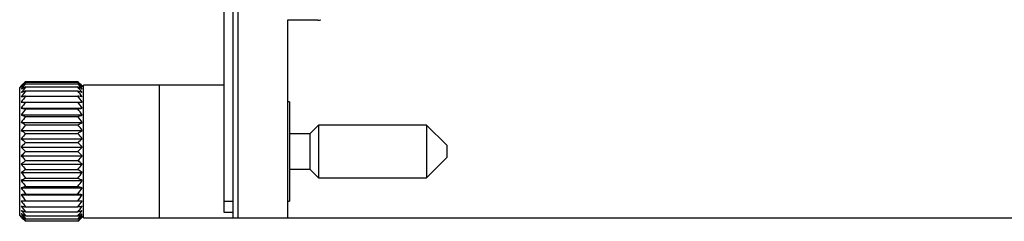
# Model space of a CAD drawing. Header units: inches. Extents: x 0.2 to 16.8, y 0.2 to 10.8.
# Tile 7 of 55: x 9.564 to 11.379, y 3.471 to 3.842. Entities that reach past the tile are written whole.
import ezdxf

# ---------------------------------------------------------------- set-up
doc = ezdxf.new("R2010")
doc.units = ezdxf.units.IN
doc.header["$LTSCALE"] = 0.935
doc.header["$MEASUREMENT"] = 0
doc.layers.get('0').update_dxf_attribs({"linetype": 'CONTINUOUS'})
doc.layers.add('DIMENSIONS', color=7, linetype='CONTINUOUS')
doc.styles.get("Standard").update_dxf_attribs({"font": 'txt', "width": 0.8})
doc.dimstyles.new('DIMSTYLE_2', dxfattribs={"dimtxt": 0.125, "dimasz": 0.18, "dimexe": 0.18, "dimexo": 0.0625, "dimgap": 0.09, "dimtad": 0, "dimtih": 1, "dimtoh": 1, "dimdec": 3, "dimzin": 4, "dimdsep": 46, "dimtxsty": 'STANDARD', "dimblk": '_FILLED', "dimblk1": '_FILLED', "dimblk2": '_FILLED', "dimcen": 0.09, "dimadec": 0, "dimazin": 0, "dimtp": 0.001, "dimtm": 0.001, "dimtfac": 1, "dimtdec": 3, "dimtofl": 0, "dimtmove": 0, "dimatfit": 3, "dimldrblk": '_FILLED', "dimfxl": 1, "dimtolj": 1, "dimtzin": 4, "dimarcsym": 0})

# ---------------------------------------------------------------- blocks, each defined once
blk = doc.blocks.new('_FILLED')
at = {"color": 0, "linetype": 'BYBLOCK'}
blk.add_solid([(0, 0), (-1, 0.174), (-1, -0.174)], dxfattribs=at)
blk = doc.blocks.new('*D24')
at = {"layer": 'DIMENSIONS', "color": 2, "linetype": 'CONTINUOUS'}
for p, q in [((10.0294, 8.5438), (11.8021, 8.5438)), ((11.6771, 8.5438), (11.6771, 6.1353)), ((11.6771, 3.4768), (11.6771, 5.8853)), ((10.0294, 3.4768), (11.8021, 3.4768))]:
    blk.add_line(p, q, dxfattribs=at)
at = {"layer": 'DIMENSIONS', "color": 2, "linetype": 'CONTINUOUS', "xscale": 0.18, "yscale": 0.18, "zscale": 0.18}
for p, rotation in [((11.6771, 8.5438), 90), ((11.6771, 3.4768), 270)]:
    blk.add_blockref('_FILLED', p, dxfattribs=dict(at, rotation=rotation))
at = {"layer": 'DIMENSIONS', "color": 2, "linetype": 'CONTINUOUS', "insert": (11.6771, 6.0728), "char_height": 0.125, "width": 1.325, "attachment_point": 2, "line_spacing_factor": 0.9}
blk.add_mtext('5.067{\\Ftxt.shx;\\W1.000000;\\H0.125000; }[128.7]', dxfattribs=at)

msp = doc.modelspace()

# ---------------------------------------------------------------- linework, layer by layer
at = {"color": 7, "linetype": 'CONTINUOUS'}
for p, q in [((9.9408, 3.4868), (9.9408, 4.3983)), ((9.9578, 3.4768), (9.9578, 4.0108)), ((9.9669, 3.4768), (9.9669, 4.0108)), ((10.1138, 3.8413), (10.0578, 3.8413)), ((10.0578, 3.8413), (10.0578, 3.4768)), ((9.5746, 3.7281), (9.6714, 3.7281)), ((9.5746, 3.727), (9.6714, 3.727)), ((9.5746, 3.7237), (9.6714, 3.7237)), ((9.9408, 3.7218), (9.6818, 3.7218)), ((9.6818, 3.4768), (9.6818, 3.7218)), ((9.5668, 3.7203), (9.564, 3.7174)), ((9.564, 3.4812), (9.564, 3.7174)), ((9.5746, 3.7183), (9.6714, 3.7183)), ((9.5746, 3.7108), (9.6714, 3.7108)), ((9.6818, 3.7176), (9.6792, 3.7203)), ((9.567, 3.6903), (9.679, 3.6903)), ((9.5746, 3.7014), (9.6714, 3.7014)), ((10.0617, 3.6908), (10.0578, 3.6908)), ((10.0617, 3.6908), (10.0617, 3.5078)), ((9.567, 3.6791), (9.679, 3.6791)), ((9.5746, 3.6777), (9.6714, 3.6777)), ((9.567, 3.6666), (9.679, 3.6666)), ((9.567, 3.6529), (9.679, 3.6529)), ((9.5746, 3.6637), (9.6714, 3.6637)), ((9.5746, 3.6486), (9.6714, 3.6486)), ((9.567, 3.6382), (9.679, 3.6382)), ((9.5746, 3.6326), (9.6714, 3.6326)), ((10.0989, 3.632), (10.0617, 3.632)), ((10.1151, 3.6481), (10.0989, 3.632)), ((10.0989, 3.632), (10.0989, 3.5666)), ((10.3139, 3.6481), (10.1151, 3.6481)), ((10.1151, 3.6481), (10.1151, 3.5505)), ((10.3513, 3.6107), (10.3139, 3.6481)), ((10.3139, 3.6481), (10.3139, 3.5505)), ((9.567, 3.6229), (9.679, 3.6229)), ((9.5746, 3.6161), (9.6714, 3.6161)), ((9.567, 3.6072), (9.679, 3.6072)), ((9.5746, 3.5993), (9.6714, 3.5993)), ((10.3513, 3.6107), (10.3513, 3.5879)), ((9.567, 3.5914), (9.679, 3.5914)), ((9.5746, 3.5825), (9.6714, 3.5825)), ((10.3139, 3.5505), (10.3513, 3.5879)), ((9.567, 3.5757), (9.679, 3.5757)), ((9.567, 3.5604), (9.679, 3.5604)), ((9.5746, 3.566), (9.6714, 3.566)), ((10.0617, 3.5666), (10.0989, 3.5666)), ((10.0989, 3.5666), (10.1151, 3.5505)), ((9.567, 3.5458), (9.679, 3.5458)), ((9.5746, 3.55), (9.6714, 3.55)), ((10.1151, 3.5505), (10.3139, 3.5505)), ((9.567, 3.532), (9.679, 3.532)), ((9.5746, 3.5349), (9.6714, 3.5349)), ((9.567, 3.5195), (9.679, 3.5195)), ((9.567, 3.5083), (9.679, 3.5083)), ((9.5746, 3.5209), (9.6714, 3.5209)), ((10.0578, 3.5078), (10.0617, 3.5078)), ((9.5746, 3.4972), (9.6714, 3.4972)), ((9.5746, 3.4878), (9.6714, 3.4878)), ((9.9578, 3.4868), (9.9408, 3.4868)), ((9.564, 3.4812), (9.5668, 3.4784)), ((9.5746, 3.4804), (9.6714, 3.4804)), ((9.5746, 3.475), (9.6714, 3.475)), ((9.5746, 3.4717), (9.6714, 3.4717)), ((9.6714, 3.4706), (9.5746, 3.4706)), ((9.6792, 3.4784), (9.6818, 3.481)), ((9.6818, 3.4768), (9.9578, 3.4768)), ((9.9578, 3.4768), (10.0578, 3.4768))]:
    msp.add_line(p, q, dxfattribs=at)
at = {"color": 3, "linetype": 'CONTINUOUS'}
msp.add_line((9.8218, 3.4768), (9.8218, 3.7218), dxfattribs=at)
at = {"color": 9, "linetype": 'CONTINUOUS'}
msp.add_line((9.9578, 3.5068), (9.9408, 3.5068), dxfattribs=at)
at = {"color": 7, "linetype": 'CONTINUOUS'}
for centre, radius, start, end in [((10.1138, 3.8563), 0.015, 270, 290.2103), ((9.8023, 3.5002), 0.3222, 134.974, 136.9336), ((9.833, 3.4964), 0.3463, 138.2649, 140.206), ((9.8616, 3.4891), 0.3707, 140.7446, 142.6551), ((9.749, 3.5229), 0.2683, 131.9925, 132.707), ((9.7653, 3.5049), 0.2927, 131.6428, 132.0005), ((9.7697, 3.5), 0.2993, 131.3383, 131.6429), ((9.7413, 3.4874), 0.2891, 125.8495, 126.1445), ((9.7874, 3.4798), 0.3262, 130.7178, 131.3309), ((9.7574, 3.4652), 0.3166, 125.2565, 125.8422), ((9.4527, 3.5089), 0.3095, 43.0265, 45.066), ((9.4227, 3.5049), 0.3334, 39.7564, 41.7727), ((9.4586, 3.4798), 0.3262, 48.6691, 49.2822), ((9.3948, 3.4974), 0.3574, 37.3093, 39.2909), ((9.4886, 3.4652), 0.3166, 54.1578, 54.7435), ((9.4763, 3.5), 0.2993, 48.3571, 48.6617), ((9.5047, 3.4874), 0.2891, 53.8555, 54.1505), ((9.4807, 3.5049), 0.2927, 47.9995, 48.3572), ((9.497, 3.5229), 0.2683, 47.293, 48.0075), ((9.7223, 3.5132), 0.2571, 126.4767, 127.1652), ((9.7113, 3.465), 0.2878, 118.354, 120.1018), ((9.8804, 3.4839), 0.3852, 142.53, 144.4448), ((9.6929, 3.3868), 0.3449, 110.0473, 111.4078), ((9.899, 3.473), 0.4022, 143.7545, 145.6427), ((9.737, 3.4933), 0.2819, 126.1443, 126.4848), ((9.3656, 3.4839), 0.3852, 35.5552, 37.47), ((9.5276, 3.4523), 0.3024, 59.9405, 61.6037), ((9.347, 3.473), 0.4022, 34.3573, 36.2455), ((9.5464, 3.369), 0.3639, 68.6276, 69.9172), ((9.5089, 3.4933), 0.2819, 53.5152, 53.8557), ((9.5237, 3.5132), 0.2571, 52.8348, 53.5233), ((9.6813, 3.1218), 0.5893, 100.4255, 101.1836), ((9.9107, 3.4614), 0.413, 144.4645, 146.3358), ((9.9147, 3.4495), 0.4167, 144.6971, 146.5627), ((9.3353, 3.4614), 0.413, 33.6642, 35.5355), ((9.5583, 3.088), 0.6238, 78.8374, 79.5536), ((9.3313, 3.4495), 0.4167, 33.4373, 35.3029), ((9.6813, 4.2573), 0.5893, 258.8164, 259.5745), ((9.9107, 3.4376), 0.413, 144.4645, 146.3358), ((9.5583, 4.2911), 0.6238, 280.4464, 281.1626), ((9.3353, 3.4376), 0.413, 33.6642, 35.5355), ((9.6929, 3.9877), 0.3449, 248.5921, 249.9527), ((9.899, 3.4259), 0.4022, 143.7545, 145.6427), ((9.7113, 3.9018), 0.2877, 239.8982, 241.646), ((9.8804, 3.4142), 0.3852, 142.53, 144.4448), ((9.5464, 4.0055), 0.3639, 290.0828, 291.3723), ((9.347, 3.4259), 0.4022, 34.3573, 36.2455), ((9.5276, 3.9146), 0.3024, 298.3964, 300.0595), ((9.3656, 3.4142), 0.3852, 35.5552, 37.47), ((9.7353, 3.8604), 0.2788, 232.8562, 234.8065), ((9.8616, 3.3981), 0.3706, 140.7446, 142.6552), ((9.503, 3.871), 0.2918, 305.2372, 307.1001), ((9.3948, 3.4063), 0.3574, 37.3094, 39.2909), ((9.7632, 3.8357), 0.2895, 227.3139, 229.3435), ((9.833, 3.3856), 0.3463, 138.2648, 140.206), ((9.4744, 3.8451), 0.3021, 310.6988, 312.6438), ((9.4227, 3.394), 0.3334, 39.7564, 41.7727), ((9.7932, 3.8184), 0.3095, 223.0265, 225.066), ((9.8023, 3.3714), 0.3221, 134.974, 136.9336), ((9.4437, 3.8272), 0.3221, 314.974, 316.9336), ((9.4527, 3.3802), 0.3095, 43.0265, 45.066), ((9.8233, 3.8046), 0.3334, 219.7564, 221.7727), ((9.7716, 3.3535), 0.3021, 130.6988, 132.6438), ((9.413, 3.813), 0.3463, 318.2648, 320.206), ((9.4827, 3.3629), 0.2895, 47.3139, 49.3435), ((9.8512, 3.7923), 0.3574, 217.3094, 219.2909), ((9.743, 3.3276), 0.2918, 125.2372, 127.1001), ((9.8804, 3.7844), 0.3852, 215.5552, 217.47), ((9.3844, 3.8005), 0.3706, 320.7446, 322.6552), ((9.5107, 3.3382), 0.2788, 52.8562, 54.8065), ((9.3656, 3.7844), 0.3852, 322.53, 324.4448), ((9.7184, 3.284), 0.3024, 118.3964, 120.0595), ((9.899, 3.7727), 0.4022, 214.3573, 216.2455), ((9.5347, 3.2968), 0.2877, 59.8982, 61.646), ((9.347, 3.7727), 0.4022, 323.7545, 325.6427), ((9.6996, 3.1932), 0.3639, 110.0828, 111.3723), ((9.9107, 3.761), 0.413, 213.6642, 215.5355), ((9.5531, 3.2109), 0.3449, 68.5921, 69.9527), ((9.3353, 3.761), 0.413, 324.4645, 326.3358), ((9.6877, 2.9075), 0.6238, 100.4464, 101.1626), ((9.9147, 3.7491), 0.4167, 213.4373, 215.3029), ((9.9107, 3.7372), 0.413, 213.6642, 215.5355), ((9.5647, 2.9413), 0.5893, 78.8164, 79.5745), ((9.3313, 3.7491), 0.4167, 324.6971, 326.5627), ((9.3353, 3.7372), 0.413, 324.4645, 326.3358), ((9.6877, 4.1106), 0.6238, 258.8374, 259.5536), ((9.899, 3.7256), 0.4022, 214.3573, 216.2455), ((9.6996, 3.8296), 0.3639, 248.6276, 249.9172), ((9.8804, 3.7147), 0.3852, 215.5552, 217.47), ((9.347, 3.7256), 0.4022, 323.7545, 325.6427), ((9.5647, 4.0768), 0.5893, 280.4255, 281.1836), ((9.3656, 3.7147), 0.3852, 322.53, 324.4448), ((9.5531, 3.8118), 0.3449, 290.0473, 291.4078), ((9.7184, 3.7464), 0.3024, 239.9405, 241.6037), ((9.8512, 3.7013), 0.3574, 217.3093, 219.2909), ((9.7223, 3.6854), 0.2571, 232.8348, 233.5233), ((9.8232, 3.6937), 0.3334, 219.7564, 221.7727), ((9.749, 3.6757), 0.2683, 227.293, 228.0075), ((9.7932, 3.6897), 0.3095, 223.0265, 225.066), ((9.737, 3.7053), 0.2819, 233.5152, 233.8557), ((9.7653, 3.6938), 0.2927, 227.9995, 228.3572), ((9.7413, 3.7112), 0.2891, 233.8555, 234.1505), ((9.7697, 3.6987), 0.2993, 228.3571, 228.6617), ((9.7574, 3.7335), 0.3166, 234.1578, 234.7435), ((9.7874, 3.7189), 0.3262, 228.6691, 229.2822), ((9.3844, 3.7095), 0.3707, 320.7446, 322.6551), ((9.5347, 3.7336), 0.2878, 298.354, 300.1018), ((9.413, 3.7022), 0.3463, 318.2649, 320.206), ((9.4437, 3.6985), 0.3222, 314.974, 316.9336), ((9.4886, 3.7335), 0.3166, 305.2565, 305.8422), ((9.4586, 3.7189), 0.3262, 310.7178, 311.3309), ((9.5047, 3.7112), 0.2891, 305.8495, 306.1445), ((9.4763, 3.6987), 0.2993, 311.3383, 311.6429), ((9.5089, 3.7053), 0.2819, 306.1443, 306.4848), ((9.4807, 3.6938), 0.2927, 311.6428, 312.0005), ((9.5237, 3.6854), 0.2571, 306.4767, 307.1652), ((9.497, 3.6757), 0.2683, 311.9925, 312.707)]:
    msp.add_arc(centre, radius, start, end, dxfattribs=at)

# ---------------------------------------------------------------- dimensions: what is measured, and where the dimension line sits
at = {"layer": 'DIMENSIONS', "color": 2, "linetype": 'CONTINUOUS'}
dim = msp.add_linear_dim(base=(11.6771, 3.4768), p1=(10.0294, 8.5438), p2=(10.0294, 3.4768), angle=270, dimstyle='DIMSTYLE_2', dxfattribs=at)
dim.commit()
dim.dimension.update_dxf_attribs({"geometry": '*D24', "text_midpoint": (11.5271, 6.0103), "dimtype": 160})

doc.saveas('drawing.dxf')
